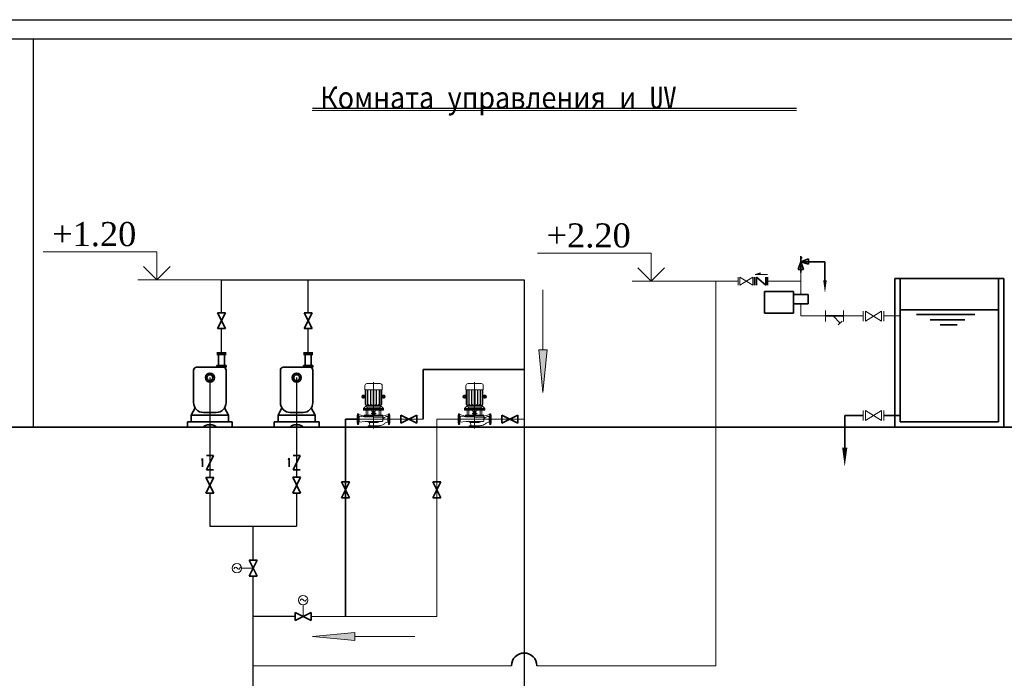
# Model space of a CAD drawing. Header units: metres. Extents: x 703769 to 722343, y 4313031 to 4317457.
# Tile 132 of 256: x 707784 to 707845, y 4313333 to 4313374. Entities that reach past the tile are written whole.
import ezdxf

# ---------------------------------------------------------------- set-up
doc = ezdxf.new("R2010")
doc.units = ezdxf.units.M
doc.header["$LTSCALE"] = 0.5
doc.linetypes.add('CENTER_1_1_1_1_1_1_1_1_1_1_1_1_1_1_1_1_1_1_1_1_1_1_1_1_1_1_1_1_1_1_1', pattern=[16, 13, -1, 1, -1])
doc.linetypes.add('PHANTOM', pattern=[2.5, 1.25, -0.25, 0.25, -0.25, 0.25, -0.25])
for name, color, linetype, lineweight in [('01', 7, 'Continuous', 25), ('1', 2, 'Continuous', 18), ('1轮廓实线层', 7, 'Continuous', 18), ('2', 2, 'Continuous', 18), ('2细实线', 7, 'Continuous', 18), ('4', 4, 'CENTER_1_1_1_1_1_1_1_1_1_1_1_1_1_1_1_1_1_1_1_1_1_1_1_1_1_1_1_1_1_1_1', 18), ('7', 7, 'Continuous', 18), ('8', 1, 'Continuous', 18), ('PUB_TEXT', 7, 'Continuous', 18), ('SD', 4, 'PHANTOM', 18), ('КАНАЛИЗ ТЕКСТ', 7, 'Continuous', 40), ('助凝剂加药管', 243, 'Continuous', 18), ('实线1', 7, 'Continuous', 18), ('文字', 3, 'Continuous', 18), ('粗实线层', 7, 'Continuous', 35), ('钢筋', 1, 'Continuous', 18)]:
    doc.layers.add(name, color=color, linetype=linetype, lineweight=lineweight)
doc.styles.add('text Times 1-1', font='times.ttf', dxfattribs={"height": 3.3})
doc.styles.add('长仿宋', font='txt', dxfattribs={"width": 0.67})

# ---------------------------------------------------------------- blocks, each defined once
blk = doc.blocks.new('A$C7D855B84_3')
blk.add_hatch(color=256).paths.add_polyline_path([(2.7, 3.27), (2.95, 3.06), (3.26, 3.06)], flags=0)
for p, q in [((0.86, 3.06), (3.26, 3.06)), ((2.7, 3.27), (2.95, 3.06)), ((3.26, 3.06), (2.7, 3.27)), ((4.03, 0), (0, 2)), ((0, 2), (0, 0)), ((4.03, 0), (4.03, 2))]:
    blk.add_line(p, q)
blk = doc.blocks.new('A$C719240E0_3')
for p, q in [((0, 1.5), (3, 0)), ((0, 0), (3, 1.5)), ((0, 1.5), (0, 0)), ((3, 0), (3, 1.5))]:
    blk.add_line(p, q)
blk = doc.blocks.new('A$C0733797B_3')
blk.add_blockref('A$C719240E0_3', (0, 0))
blk = doc.blocks.new('dawda')
at = {"linetype": 'ByBlock'}
blk.add_hatch(color=7, dxfattribs=at).paths.add_polyline_path([(555934, 40656), (555879, 40656), (555934, 40672)], flags=0)
at = {"layer": '实线1', "linetype": 'ByBlock', "ltscale": 0.01}
for points in [[(553678, 39432), (553721, 39873), (553635, 39873)], [(551287, 36898), (551728, 36856), (551728, 36941)]]:
    blk.add_hatch(color=7, dxfattribs=at).paths.add_polyline_path(points, flags=0)
at = {"color": 7, "linetype": 'ByBlock'}
for p, q in [((556327, 40709), (556356, 40788)), ((556362, 40835), (556346, 40835)), ((556367, 40830), (556346, 40830)), ((556351, 40788), (556605, 40788)), ((556356, 40847), (556356, 40675)), ((556434, 40818), (556356, 40788)), ((556383, 40709), (556356, 40788)), ((556434, 40762), (556356, 40788)), ((556434, 40762), (556434, 40818)), ((556605, 40788), (556605, 40594)), ((556383, 40709), (556327, 40709)), ((555875, 40629), (555875, 40546)), ((555875, 40629), (555875, 40546)), ((555894, 40629), (555894, 40546)), ((555991, 40546), (555894, 40629)), ((555991, 40629), (555991, 40546)), ((556010, 40629), (556010, 40546)), ((556798, 40225), (556798, 40225))]:
    blk.add_line(p, q, dxfattribs=at)
at = {"color": 7, "linetype": 'ByBlock', "lineweight": 0}
for p, q in [((555703, 40546), (555703, 40629)), ((555855, 40546), (555723, 40629)), ((555723, 40546), (555723, 40629)), ((555723, 40546), (555855, 40629)), ((555855, 40546), (555855, 40629)), ((555875, 40546), (555875, 40629)), ((557000, 40276), (557000, 40173)), ((557000, 40276), (557000, 40173)), ((557025, 40276), (557191, 40173)), ((557025, 40276), (557025, 40173)), ((557191, 40276), (557025, 40173)), ((557025, 40276), (557191, 40173)), ((557025, 40276), (557025, 40173)), ((557191, 40276), (557025, 40173)), ((557191, 40276), (557191, 40173)), ((557191, 40276), (557191, 40173)), ((557216, 40276), (557216, 40173)), ((557216, 40276), (557216, 40173)), ((557000, 39243), (557000, 39139)), ((557000, 39243), (557000, 39139)), ((557191, 39243), (557025, 39139)), ((557025, 39243), (557025, 39139)), ((557025, 39243), (557191, 39139)), ((557191, 39243), (557025, 39139)), ((557025, 39243), (557025, 39139)), ((557025, 39243), (557191, 39139)), ((557191, 39243), (557191, 39139)), ((557191, 39243), (557191, 39139)), ((557216, 39243), (557216, 39139)), ((557216, 39243), (557216, 39139))]:
    blk.add_line(p, q, dxfattribs=at)
at = {"color": 7, "linetype": 'ByBlock', "ltscale": 10}
for p, q in [((557331, 40614), (558462, 40614)), ((557331, 40614), (557331, 39072)), ((557386, 39127), (557386, 40614)), ((558407, 40614), (558407, 39127)), ((558462, 40614), (558462, 39072)), ((555977, 40255), (555977, 40479)), ((555977, 40479), (556280, 40479)), ((556280, 40479), (556280, 40255)), ((556280, 40455), (556280, 40455)), ((556281, 40449), (556430, 40449)), ((556430, 40449), (556430, 40350)), ((555977, 40255), (555977, 40255)), ((556280, 40255), (555977, 40255)), ((556280, 40255), (556280, 40255)), ((556430, 40350), (556281, 40350)), ((557386, 40290), (558407, 40290)), ((556610, 40225), (556798, 40225)), ((557556, 40239), (558160, 40239)), ((557697, 40185), (558056, 40185)), ((557800, 40132), (557976, 40132)), ((557000, 39191), (556810, 39191)), ((556810, 39191), (556810, 38857)), ((557386, 39191), (557216, 39191)), ((542266, 39072), (563311, 39072)), ((558407, 39127), (557386, 39127)), ((557583, 39072), (563070, 39072))]:
    blk.add_line(p, q, dxfattribs=at)
at = {"color": 7}
for p, q in [((550295, 39843), (550392, 39843)), ((550295, 39826), (550392, 39826)), ((550313, 39711), (550313, 39826)), ((550374, 39711), (550374, 39826)), ((551195, 39843), (551292, 39843)), ((551195, 39826), (551292, 39826)), ((551213, 39711), (551213, 39826)), ((551274, 39711), (551274, 39826)), ((550054, 39326), (550054, 39663)), ((550084, 39694), (550361, 39694)), ((550295, 39711), (550392, 39711)), ((550295, 39694), (550295, 39711)), ((550392, 39694), (550295, 39694)), ((550391, 39663), (550391, 39326)), ((550392, 39711), (550392, 39694)), ((550954, 39326), (550954, 39663)), ((550984, 39694), (551261, 39694)), ((551195, 39711), (551292, 39711)), ((551195, 39694), (551195, 39711)), ((551292, 39694), (551195, 39694)), ((551291, 39663), (551291, 39326)), ((551292, 39711), (551292, 39694)), ((550070, 39271), (550030, 39196)), ((550375, 39271), (550416, 39196)), ((550970, 39271), (550930, 39196)), ((551275, 39271), (551316, 39196)), ((550030, 39196), (550416, 39196)), ((550030, 39196), (550030, 39128)), ((550289, 39224), (550156, 39224)), ((550416, 39196), (550416, 39128)), ((550930, 39196), (551316, 39196)), ((550930, 39196), (550930, 39128)), ((551189, 39224), (551056, 39224)), ((551316, 39196), (551316, 39128)), ((550030, 39128), (549991, 39128)), ((549991, 39128), (549991, 39072)), ((549991, 39072), (550159, 39072)), ((550030, 39128), (550416, 39128)), ((550286, 39072), (550455, 39072)), ((550416, 39128), (550455, 39128)), ((550455, 39128), (550455, 39072)), ((550930, 39128), (550891, 39128)), ((550891, 39128), (550891, 39072)), ((550891, 39072), (551059, 39072)), ((550930, 39128), (551316, 39128)), ((551186, 39072), (551355, 39072)), ((551316, 39128), (551355, 39128)), ((551355, 39128), (551355, 39072))]:
    blk.add_line(p, q, dxfattribs=at)
at = {"color": 7, "lineweight": 15}
for p, q in [((551958, 39080), (551958, 39080)), ((553007, 39080), (553007, 39080))]:
    blk.add_line(p, q, dxfattribs=at)
at = {"color": 7, "linetype": 'ByBlock', "lineweight": 0}
blk.add_lwpolyline([(555934, 40656), (555934, 40672), (555879, 40656), (556010, 40656)], dxfattribs=at)
at = {"color": 7}
for centre, radius in [((550223, 39585), 47.4), ((550223, 39585), 30.4), ((551123, 39585), 47.4), ((551123, 39585), 30.4)]:
    blk.add_circle(centre, radius, dxfattribs=at)
for centre, radius, start, end in [((550084, 39663), 30.1, 90, 180), ((550361, 39663), 30.1, 0, 90), ((550984, 39663), 30.1, 90, 180), ((551261, 39663), 30.1, 0, 90), ((550156, 39326), 102, 180, 270), ((550289, 39326), 102, 270, 0), ((551056, 39326), 102, 180, 270), ((551189, 39326), 102, 270, 0)]:
    blk.add_arc(centre, radius, start, end, dxfattribs=at)
for centre in [(550223, 39072), (551123, 39072)]:
    blk.add_ellipse(centre, major_axis=(-63.6, 0), ratio=0.38931, start_param=3.141593, end_param=6.283185, dxfattribs=at)
at = {"layer": '01', "color": 7, "linetype": 'ByBlock'}
for p, q in [((541934, 43300), (563643, 43300)), ((542466, 43100), (563111, 43100)), ((548388, 43100), (548388, 39072))]:
    blk.add_line(p, q, dxfattribs=at)
at = {"layer": '1', "color": 7}
for p, q in [((551830, 39502), (551830, 39459)), ((551830, 39459), (551920, 39459)), ((551834, 39459), (551834, 39310)), ((551842, 39459), (551842, 39301)), ((551852, 39524), (551920, 39524)), ((551859, 39459), (551859, 39309)), ((551863, 39459), (551863, 39309)), ((551888, 39459), (551888, 39309)), ((551892, 39459), (551892, 39309)), ((551916, 39459), (551916, 39301)), ((551989, 39524), (551920, 39524)), ((552010, 39459), (551920, 39459)), ((551925, 39459), (551925, 39301)), ((551949, 39459), (551949, 39309)), ((551953, 39459), (551953, 39309)), ((551978, 39459), (551978, 39309)), ((551982, 39459), (551982, 39309)), ((551998, 39459), (551998, 39301)), ((552007, 39459), (552007, 39310)), ((552010, 39502), (552010, 39459)), ((552879, 39502), (552879, 39459)), ((552879, 39459), (552969, 39459)), ((552883, 39459), (552883, 39310)), ((552891, 39459), (552891, 39301)), ((552901, 39524), (552969, 39524)), ((552908, 39459), (552908, 39309)), ((552912, 39459), (552912, 39309)), ((552937, 39459), (552937, 39309)), ((552941, 39459), (552941, 39309)), ((552965, 39459), (552965, 39301)), ((553038, 39524), (552969, 39524)), ((553059, 39459), (552969, 39459)), ((552974, 39459), (552974, 39301)), ((552998, 39459), (552998, 39309)), ((553002, 39459), (553002, 39309)), ((553027, 39459), (553027, 39309)), ((553031, 39459), (553031, 39309)), ((553047, 39459), (553047, 39301)), ((553056, 39459), (553056, 39310)), ((553059, 39502), (553059, 39459)), ((551830, 39398), (551824, 39387)), ((551824, 39387), (551830, 39376)), ((551834, 39398), (551830, 39398)), ((551830, 39398), (551830, 39376)), ((551834, 39376), (551830, 39376)), ((552007, 39398), (552010, 39398)), ((552007, 39376), (552010, 39376)), ((552010, 39398), (552010, 39376)), ((552010, 39398), (552016, 39387)), ((552016, 39387), (552010, 39376)), ((552879, 39398), (552873, 39387)), ((552873, 39387), (552879, 39376)), ((552883, 39398), (552879, 39398)), ((552879, 39398), (552879, 39376)), ((552883, 39376), (552879, 39376)), ((553056, 39398), (553059, 39398)), ((553056, 39376), (553059, 39376)), ((553059, 39398), (553059, 39376)), ((553059, 39398), (553065, 39387)), ((553065, 39387), (553059, 39376)), ((551816, 39266), (551843, 39292)), ((551816, 39266), (551816, 39249)), ((551816, 39266), (551920, 39266)), ((551816, 39258), (551920, 39258)), ((551816, 39249), (551920, 39249)), ((551843, 39301), (551834, 39310)), ((551843, 39301), (551920, 39301)), ((551843, 39301), (551843, 39288)), ((551843, 39292), (551920, 39292)), ((551845, 39249), (551845, 39196)), ((551852, 39279), (551920, 39279)), ((551856, 39279), (551856, 39266)), ((551859, 39309), (551867, 39301)), ((551862, 39249), (551862, 39200)), ((551863, 39309), (551872, 39301)), ((551888, 39309), (551896, 39301)), ((551901, 39301), (551892, 39309)), ((551902, 39249), (551902, 39234)), ((551931, 39234), (551902, 39234)), ((551910, 39234), (551910, 39216)), ((551910, 39234), (551938, 39234)), ((551998, 39301), (551920, 39301)), ((551998, 39292), (551920, 39292)), ((551989, 39279), (551920, 39279)), ((552025, 39266), (551920, 39266)), ((552025, 39258), (551920, 39258)), ((552025, 39249), (551920, 39249)), ((551931, 39234), (551931, 39216)), ((551938, 39249), (551938, 39234)), ((551940, 39301), (551949, 39309)), ((551953, 39309), (551944, 39301)), ((551978, 39309), (551969, 39301)), ((551982, 39309), (551974, 39301)), ((551979, 39249), (551979, 39200)), ((551985, 39279), (551985, 39266)), ((551996, 39249), (551996, 39196)), ((551998, 39301), (552007, 39310)), ((551998, 39301), (551998, 39288)), ((552025, 39266), (551998, 39292)), ((552025, 39266), (552025, 39249)), ((552865, 39266), (552892, 39292)), ((552865, 39266), (552865, 39249)), ((552865, 39266), (552969, 39266)), ((552865, 39258), (552969, 39258)), ((552865, 39249), (552969, 39249)), ((552892, 39301), (552883, 39310)), ((552892, 39301), (552969, 39301)), ((552892, 39301), (552892, 39288)), ((552892, 39292), (552969, 39292)), ((552894, 39249), (552894, 39196)), ((552901, 39279), (552969, 39279)), ((552905, 39279), (552905, 39266)), ((552908, 39309), (552916, 39301)), ((552911, 39249), (552911, 39200)), ((552912, 39309), (552921, 39301)), ((552937, 39309), (552945, 39301)), ((552950, 39301), (552941, 39309)), ((552951, 39249), (552951, 39234)), ((552980, 39234), (552951, 39234)), ((552959, 39234), (552959, 39216)), ((552959, 39234), (552987, 39234)), ((553047, 39301), (552969, 39301)), ((553047, 39292), (552969, 39292)), ((553038, 39279), (552969, 39279)), ((553074, 39266), (552969, 39266)), ((553074, 39258), (552969, 39258)), ((553074, 39249), (552969, 39249)), ((552980, 39234), (552980, 39216)), ((552987, 39249), (552987, 39234)), ((552989, 39301), (552998, 39309)), ((553002, 39309), (552993, 39301)), ((553027, 39309), (553018, 39301)), ((553031, 39309), (553023, 39301)), ((553028, 39249), (553028, 39200)), ((553034, 39279), (553034, 39266)), ((553045, 39249), (553045, 39196)), ((553047, 39301), (553056, 39310)), ((553047, 39301), (553047, 39288)), ((553074, 39266), (553047, 39292)), ((553074, 39266), (553074, 39249)), ((551753, 39195), (551750, 39191)), ((551750, 39191), (551750, 39154)), ((551750, 39116), (551750, 39154)), ((551764, 39210), (551753, 39210)), ((551753, 39210), (551753, 39098)), ((551764, 39210), (551764, 39098)), ((551825, 39187), (551764, 39202)), ((551764, 39188), (551768, 39185)), ((551825, 39179), (551768, 39185)), ((551771, 39185), (551771, 39154)), ((551771, 39123), (551771, 39154)), ((551825, 39196), (551825, 39179)), ((552016, 39196), (551825, 39196)), ((552016, 39187), (551825, 39187)), ((552016, 39171), (551825, 39179)), ((551898, 39216), (551898, 39210)), ((551898, 39216), (551944, 39216)), ((551898, 39210), (551920, 39210)), ((551910, 39210), (551910, 39196)), ((551944, 39210), (551920, 39210)), ((551931, 39210), (551931, 39196)), ((551944, 39216), (551944, 39210)), ((552077, 39202), (552016, 39187)), ((552016, 39196), (552016, 39138)), ((552070, 39185), (552070, 39154)), ((552070, 39123), (552070, 39154)), ((552077, 39188), (552073, 39185)), ((552077, 39210), (552077, 39098)), ((552088, 39210), (552077, 39210)), ((552088, 39210), (552088, 39098)), ((552088, 39195), (552091, 39192)), ((552091, 39192), (552091, 39154)), ((552091, 39116), (552091, 39154)), ((552802, 39195), (552799, 39191)), ((552799, 39191), (552799, 39154)), ((552799, 39116), (552799, 39154)), ((552813, 39210), (552802, 39210)), ((552802, 39210), (552802, 39098)), ((552813, 39210), (552813, 39098)), ((552874, 39187), (552813, 39202)), ((552813, 39188), (552817, 39185)), ((552874, 39179), (552817, 39185)), ((552820, 39185), (552820, 39154)), ((552820, 39123), (552820, 39154)), ((552874, 39196), (552874, 39179)), ((553065, 39196), (552874, 39196)), ((553065, 39187), (552874, 39187)), ((553065, 39171), (552874, 39179)), ((552947, 39216), (552947, 39210)), ((552947, 39216), (552993, 39216)), ((552947, 39210), (552969, 39210)), ((552959, 39210), (552959, 39196)), ((552993, 39210), (552969, 39210)), ((552980, 39210), (552980, 39196)), ((552993, 39216), (552993, 39210)), ((553126, 39202), (553065, 39187)), ((553065, 39196), (553065, 39138)), ((553119, 39185), (553119, 39154)), ((553119, 39123), (553119, 39154)), ((553126, 39188), (553122, 39185)), ((553126, 39210), (553126, 39098)), ((553137, 39210), (553126, 39210)), ((553137, 39210), (553137, 39098)), ((553137, 39195), (553140, 39192)), ((553140, 39192), (553140, 39154)), ((553140, 39116), (553140, 39154)), ((551753, 39113), (551750, 39116)), ((551764, 39098), (551753, 39098)), ((551764, 39119), (551768, 39123)), ((551833, 39129), (551768, 39123)), ((552008, 39129), (551833, 39129)), ((551850, 39129), (551878, 39120)), ((551976, 39085), (551865, 39085)), ((551865, 39085), (551865, 39072)), ((551976, 39072), (551865, 39072)), ((551878, 39120), (551921, 39120)), ((551963, 39120), (551921, 39120)), ((551991, 39129), (551963, 39120)), ((551976, 39085), (551976, 39072)), ((552077, 39120), (552073, 39123)), ((552088, 39098), (552077, 39098)), ((552088, 39113), (552091, 39116)), ((552802, 39113), (552799, 39116)), ((552813, 39098), (552802, 39098)), ((552813, 39119), (552817, 39123)), ((552882, 39129), (552817, 39123)), ((553057, 39129), (552882, 39129)), ((552899, 39129), (552927, 39120)), ((553025, 39085), (552914, 39085)), ((552914, 39085), (552914, 39072)), ((553025, 39072), (552914, 39072)), ((552927, 39120), (552970, 39120)), ((553012, 39120), (552970, 39120)), ((553040, 39129), (553012, 39120)), ((553025, 39085), (553025, 39072)), ((553126, 39120), (553122, 39123)), ((553137, 39098), (553126, 39098)), ((553137, 39113), (553140, 39116))]:
    blk.add_line(p, q, dxfattribs=at)
for centre in [(551816, 39387), (552025, 39387), (552865, 39387), (553074, 39387)]:
    blk.add_circle(centre, 8.58, dxfattribs=at)
for centre, radius, start, end in [((551852, 39502), 21.4, 90.0311, 180.0311), ((551989, 39502), 21.4, 0.0311, 90.0311), ((552901, 39502), 21.4, 90.0311, 180.0311), ((553038, 39502), 21.4, 0.0311, 90.0311), ((551816, 39387), 17.2, 35.6114, 324.4508), ((552025, 39387), 17.2, 215.6114, 144.4508), ((552865, 39387), 17.2, 35.6114, 324.4508), ((553074, 39387), 17.2, 215.6114, 144.4508), ((551852, 39288), 8.58, 180.0311, 270.0311), ((551989, 39288), 8.58, 270.0311, 0.0311), ((552901, 39288), 8.58, 180.0311, 270.0311), ((553038, 39288), 8.58, 270.0311, 0.0311), ((551866, 39200), 4.29, 180.0311, 270.0311), ((551975, 39200), 4.29, 270.0311, 0.0311), ((552008, 39138), 8.58, 270.0311, 0.0311), ((552915, 39200), 4.29, 180.0311, 270.0311), ((553024, 39200), 4.29, 270.0311, 0.0311), ((553057, 39138), 8.58, 270.0311, 0.0311)]:
    blk.add_arc(centre, radius, start, end, dxfattribs=at)
for points, knots in [([(552073, 39185), (552067, 39184), (552056, 39182), (552039, 39175), (552025, 39166), (552018, 39157), (552016, 39154)], [0, 0, 0, 0, 17.720953, 33.363979, 55.682455, 66.880476, 66.880476, 66.880476, 66.880476]), ([(553122, 39185), (553116, 39184), (553105, 39182), (553088, 39175), (553074, 39166), (553067, 39157), (553065, 39154)], [0, 0, 0, 0, 17.720953, 33.363979, 55.682455, 66.880476, 66.880476, 66.880476, 66.880476]), ([(551882, 39085), (551882, 39088), (551881, 39093), (551880, 39105), (551878, 39114), (551878, 39120)], [0, 0, 0, 0, 8.510455, 15.962984, 35.427927, 35.427927, 35.427927, 35.427927]), ([(552073, 39123), (552064, 39122), (552043, 39120), (552024, 39094), (551997, 39090), (551982, 39087), (551976, 39085)], [0, 0, 0, 0, 28.310263, 59.304456, 87.616268, 106.217594, 106.217594, 106.217594, 106.217594]), ([(552931, 39085), (552931, 39088), (552930, 39093), (552929, 39105), (552927, 39114), (552927, 39120)], [0, 0, 0, 0, 8.510455, 15.962984, 35.427927, 35.427927, 35.427927, 35.427927]), ([(553122, 39123), (553113, 39122), (553092, 39120), (553073, 39094), (553046, 39090), (553031, 39087), (553025, 39085)], [0, 0, 0, 0, 28.310263, 59.304456, 87.616268, 106.217594, 106.217594, 106.217594, 106.217594])]:
    blk.add_open_spline(points, degree=3, knots=knots, dxfattribs=at)
at = {"layer": '1轮廓实线层', "color": 7}
for p, q in [((552091, 39154), (552435, 39154)), ((553140, 39154), (553484, 39154)), ((550673, 37607), (550552, 37607)), ((551190, 37107), (551190, 37228))]:
    blk.add_line(p, q, dxfattribs=at)
blk.add_lwpolyline([(552799, 39154), (552577, 39154), (552577, 37107), (551272, 37107)], dxfattribs=at)
for centre in [(550503, 37607), (551190, 37277)]:
    blk.add_circle(centre, 49, dxfattribs=at)
for points in [[(550471, 37602), (550477, 37611), (550493, 37634), (550519, 37581), (550533, 37606), (550539, 37617)], [(551158, 37271), (551164, 37280), (551180, 37303), (551206, 37250), (551220, 37275), (551226, 37286)]]:
    blk.add_open_spline(points, degree=3, knots=[0, 0, 0, 0, 26.777907, 65.776356, 93.994166, 93.994166, 93.994166, 93.994166], dxfattribs=at)
at = {"layer": '2', "color": 7, "linetype": 'ByBlock'}
for p, q in [((556356, 40449), (556356, 40675)), ((555703, 40588), (555474, 40588)), ((556010, 40588), (556356, 40588)), ((556356, 40225), (556356, 40350)), ((556610, 40225), (556356, 40225)), ((556798, 40225), (557000, 40225)), ((557386, 40225), (557216, 40225))]:
    blk.add_line(p, q, dxfattribs=at).dxf.unprotected_set("ltscale", 0)
at = {"layer": '2', "color": 7}
for p, q in [((555474, 40588), (555474, 36595)), ((553321, 36595), (550673, 36595)), ((553352, 36595), (553321, 36595)), ((555474, 36595), (553616, 36595))]:
    blk.add_line(p, q, dxfattribs=at)
at = {"layer": '2细实线', "color": 7, "linetype": 'ByBlock', "lineweight": 0}
for p, q in [((553678, 40496), (553678, 39873)), ((553721, 39873), (553635, 39873)), ((553678, 39432), (553635, 39873)), ((553678, 39432), (553721, 39873)), ((551287, 36898), (551728, 36941)), ((551287, 36898), (551728, 36856)), ((551728, 36856), (551728, 36941)), ((552351, 36898), (551728, 36898))]:
    blk.add_line(p, q, dxfattribs=at)
at = {"layer": '4', "color": 7}
for p, q in [((551835, 39387), (551797, 39387)), ((551816, 39405), (551816, 39369)), ((552005, 39387), (552043, 39387)), ((552025, 39405), (552025, 39369)), ((552884, 39387), (552846, 39387)), ((552865, 39405), (552865, 39369)), ((553054, 39387), (553092, 39387)), ((553074, 39405), (553074, 39369)), ((551770, 39202), (551749, 39202)), ((552071, 39202), (552092, 39202)), ((552819, 39202), (552798, 39202)), ((553120, 39202), (553141, 39202)), ((551770, 39106), (551749, 39106)), ((551878, 39088), (551878, 39069)), ((551963, 39088), (551963, 39069)), ((552071, 39106), (552092, 39106)), ((552819, 39106), (552798, 39106)), ((552927, 39088), (552927, 39069)), ((553012, 39088), (553012, 39069)), ((553120, 39106), (553141, 39106))]:
    blk.add_line(p, q, dxfattribs=at)
at = {"layer": '7', "color": 7}
for p, q in [((551920, 39537), (551921, 39059)), ((552969, 39537), (552970, 39059)), ((552097, 39154), (551745, 39154)), ((553146, 39154), (552794, 39154))]:
    blk.add_line(p, q, dxfattribs=at)
at = {"layer": '8', "color": 7}
for p, q in [((551825, 39179), (551825, 39179)), ((552874, 39179), (552874, 39179))]:
    blk.add_line(p, q, dxfattribs=at)
at = {"layer": 'PUB_TEXT', "color": 7, "linetype": 'ByBlock'}
for points in [[(556605, 40594, 35.6, 0, 0), (556605, 40462, 0, 0, 0)], [(556810, 38857, 53.4, 0, 0), (556810, 38660, 0, 0, 0)]]:
    blk.add_lwpolyline(points, format="xyseb", dxfattribs=at)
at = {"layer": 'SD', "color": 7, "linetype": 'ByBlock', "lineweight": 25}
for p, q in [((550343, 39826), (550343, 40095)), ((551243, 39826), (551243, 40095)), ((550223, 38627), (550223, 38550)), ((551123, 38628), (551123, 38551))]:
    blk.add_line(p, q, dxfattribs=at)
at = {"layer": '助凝剂加药管', "color": 7, "linetype": 'ByBlock'}
for p, q in [((556610, 40282), (556610, 40167)), ((556798, 40282), (556798, 40167)), ((556689, 40225), (556762, 40152)), ((556784, 40172), (556742, 40133))]:
    blk.add_line(p, q, dxfattribs=at)
at = {"layer": '文字', "color": 7, "linetype": 'ByBlock', "lineweight": 0, "ltscale": 0.01}
blk.add_line((551285, 42358), (556310, 42358), dxfattribs=at)
at = {"layer": '文字', "color": 7, "linetype": 'ByBlock', "lineweight": 0, "ltscale": 0.01, "const_width": 14.3}
blk.add_lwpolyline([(551285, 42380), (556310, 42380)], dxfattribs=at)
at = {"layer": '粗实线层', "color": 7}
for p, q in [((552435, 39154), (552435, 39671)), ((552435, 39671), (553484, 39671)), ((551745, 39154), (551630, 39154)), ((551630, 39154), (551630, 37107))]:
    blk.add_line(p, q, dxfattribs=at)
blk.add_arc((553484, 36595), 132, 0, 180, dxfattribs=at)
at = {"layer": '钢筋', "color": 7, "linetype": 'ByBlock', "lineweight": 30}
for p, q in [((550343, 40263), (550343, 40602)), ((550343, 40602), (553484, 40602)), ((551243, 40263), (551243, 40602)), ((553484, 40602), (553484, 35850)), ((550223, 39585), (550223, 38550)), ((551123, 39585), (551123, 38551)), ((550223, 38382), (550223, 38043)), ((551123, 38382), (551123, 38043)), ((550223, 38043), (551123, 38043)), ((550673, 37690), (550673, 38043)), ((550673, 36051), (550673, 37525))]:
    blk.add_line(p, q, dxfattribs=at)
blk.add_lwpolyline([(551108, 37107), (550673, 37107)], dxfattribs=at)
at = {"color": 7, "linetype": 'ByBlock', "lineweight": 30, "yscale": 54.76429757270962}
for p, xscale, zscale, rotation in [((550302, 40095), -54.76429757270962, 54.76429757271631, 270), ((551202, 40095), -54.76429757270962, 54.76429757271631, 270), ((552369, 39195), 54.76429757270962, 54.76429757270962, 180), ((553418, 39195), 54.76429757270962, 54.76429757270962, 180), ((550182, 38550), 54.76429757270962, 54.76429757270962, 270), ((551082, 38551), 54.76429757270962, 54.76429757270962, 270), ((551589, 38503), 54.76429757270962, 54.76429757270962, 270), ((552536, 38503), 54.76429757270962, 54.76429757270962, 270), ((550632, 37690), 54.76429757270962, 54.76429757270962, 270), ((551272, 37148), 54.76429757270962, 54.76429757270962, 180)]:
    blk.add_blockref('A$C0733797B_3', p, dxfattribs=dict(at, xscale=xscale, zscale=zscale, rotation=rotation))
at = {"color": 7, "linetype": 'ByBlock', "lineweight": 0, "xscale": 36.96590086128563, "yscale": 36.96590086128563, "zscale": 36.96590086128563, "rotation": 90}
for p in [(550260, 38627), (551160, 38628)]:
    blk.add_blockref('A$C7D855B84_3', p, dxfattribs=at)
at = {"color": 7, "linetype": 'ByBlock', "insert": (551368, 42455), "char_height": 228.25, "width": 5360.84, "attachment_point": 4, "style": '长仿宋'}
blk.add_mtext('{\\fSimSun|b0|i0|c134|p49;\\W0.9;Комната управления и UV}', dxfattribs=at)

msp = doc.modelspace()

# ---------------------------------------------------------------- linework, layer by layer
at = {"layer": 'КАНАЛИЗ ТЕКСТ', "lineweight": 0}
for points in [[(707792.71, 4313357.499), (707792.71, 4313359.239), (707785.631, 4313359.239)], [(707823.494, 4313357.415), (707823.494, 4313359.155), (707816.415, 4313359.155)], [(707792.71, 4313357.499), (707791.882, 4313358.326)], [(707792.71, 4313357.499), (707793.537, 4313358.326)], [(707823.494, 4313357.415), (707822.666, 4313358.242)], [(707823.494, 4313357.415), (707824.322, 4313358.242)], [(707796.741, 4313357.499), (707791.532, 4313357.499)], [(707827.525, 4313357.415), (707822.316, 4313357.415)]]:
    msp.add_lwpolyline(points, dxfattribs=at)

# ---------------------------------------------------------------- block references
at = {"layer": '粗实线层', "xscale": 0.006, "yscale": 0.006, "zscale": 0.006}
msp.add_blockref('dawda', (704494.68, 4313113.888), dxfattribs=at)

# ---------------------------------------------------------------- texts
at = {"char_height": 1.5, "attachment_point": 5, "style": 'text Times 1-1'}
for s, insert in [('+1.20', (707788.814, 4313360.323)), ('+2.20', (707819.598, 4313360.239))]:
    msp.add_mtext(s, dxfattribs=dict(at, insert=insert))

doc.saveas('drawing.dxf')
